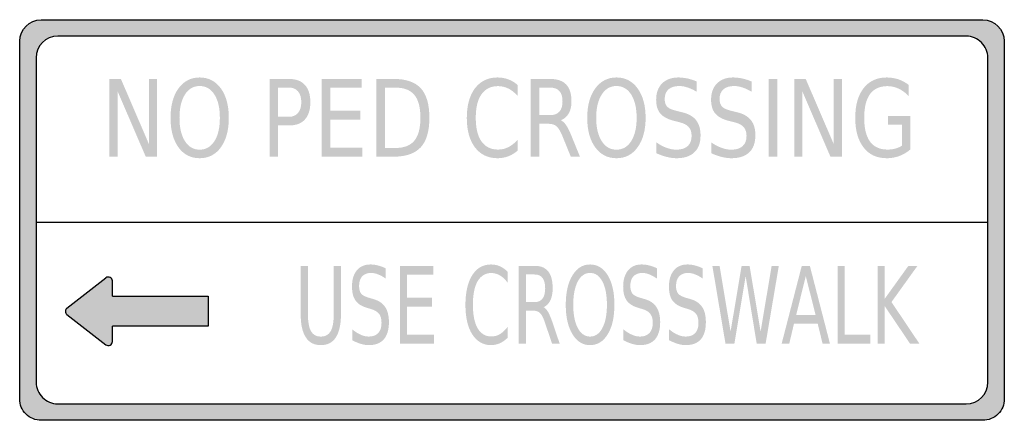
# Model space of a CAD drawing. Header units: inches. Extents: x -0.5 to 0.5, y -0.2 to 0.2.
import ezdxf

# ---------------------------------------------------------------- set-up
doc = ezdxf.new("R2010")
doc.units = ezdxf.units.IN
doc.header["$MEASUREMENT"] = 0

msp = doc.modelspace()

# ---------------------------------------------------------------- hatches: boundary and pattern name
h = msp.add_hatch(color=7)
edge = h.paths.add_edge_path()
edge.add_line((-0.4781, 0.2036), (0.4781, 0.2036))
edge.add_spline(control_points=[(0.4781, 0.2036), (0.4902, 0.2036), (0.5, 0.1938), (0.5, 0.1818)], knot_values=[0, 0, 0, 0, 1, 1, 1, 1], degree=3, periodic=0)
edge.add_line((0.5, 0.1818), (0.5, -0.1818))
edge.add_spline(control_points=[(0.5, -0.1818), (0.5, -0.1876), (0.4977, -0.1931), (0.4936, -0.1972), (0.4895, -0.2013), (0.4839, -0.2036), (0.4781, -0.2036)], knot_values=[0, 0, 0, 0, 1, 1, 1, 2, 2, 2, 2], degree=3, periodic=0)
edge.add_line((0.4781, -0.2036), (-0.4781, -0.2036))
edge.add_spline(control_points=[(-0.4781, -0.2036), (-0.4839, -0.2036), (-0.4895, -0.2013), (-0.4936, -0.1972), (-0.4977, -0.1931), (-0.5, -0.1876), (-0.5, -0.1818)], knot_values=[0, 0, 0, 0, 1, 1, 1, 2, 2, 2, 2], degree=3, periodic=0)
edge.add_line((-0.5, -0.1818), (-0.5, 0.1818))
edge.add_spline(control_points=[(-0.5, 0.1818), (-0.5, 0.1938), (-0.4902, 0.2036), (-0.4781, 0.2036)], knot_values=[0, 0, 0, 0, 1, 1, 1, 1], degree=3, periodic=0)
edge = h.paths.add_edge_path(flags=0)
edge.add_line((0.4614, 0.1869), (-0.4614, 0.1869))
edge.add_spline(control_points=[(-0.4614, 0.1869), (-0.4735, 0.1869), (-0.4833, 0.1771), (-0.4833, 0.165)], knot_values=[0, 0, 0, 0, 1, 1, 1, 1], degree=3, periodic=0)
edge.add_line((-0.4833, 0.165), (-0.4833, -0.165))
edge.add_spline(control_points=[(-0.4833, -0.165), (-0.4833, -0.1708), (-0.481, -0.1764), (-0.4769, -0.1805), (-0.4728, -0.1846), (-0.4672, -0.1869), (-0.4614, -0.1869)], knot_values=[0, 0, 0, 0, 1, 1, 1, 2, 2, 2, 2], degree=3, periodic=0)
edge.add_line((-0.4614, -0.1869), (0.4614, -0.1869))
edge.add_spline(control_points=[(0.4614, -0.1869), (0.4735, -0.1869), (0.4833, -0.1771), (0.4833, -0.165)], knot_values=[0, 0, 0, 0, 1, 1, 1, 1], degree=3, periodic=0)
edge.add_line((0.4833, -0.165), (0.4833, 0.165))
edge.add_spline(control_points=[(0.4833, 0.165), (0.4833, 0.1708), (0.481, 0.1764), (0.4769, 0.1805), (0.4728, 0.1846), (0.4672, 0.1869), (0.4614, 0.1869)], knot_values=[0, 0, 0, 0, 1, 1, 1, 2, 2, 2, 2], degree=3, periodic=0)
for points in [[(-0.4088, 0.1434), (-0.3972, 0.1434), (-0.3688, 0.0773), (-0.3688, 0.1434), (-0.3604, 0.1434), (-0.3604, 0.0644), (-0.372, 0.0644), (-0.4004, 0.1305), (-0.4004, 0.0644), (-0.4088, 0.0644), (-0.4088, 0.1434)], [(-0.1932, 0.1434), (-0.1528, 0.1434), (-0.1528, 0.1344), (-0.1845, 0.1344), (-0.1845, 0.111), (-0.154, 0.111), (-0.154, 0.102), (-0.1845, 0.102), (-0.1845, 0.0734), (-0.1519, 0.0734), (-0.1519, 0.0644), (-0.1932, 0.0644), (-0.1932, 0.1434)], [(0.2607, 0.1434), (0.2694, 0.1434), (0.2694, 0.0644), (0.2607, 0.0644), (0.2607, 0.1434)], [(0.2866, 0.1434), (0.2983, 0.1434), (0.3267, 0.0773), (0.3267, 0.1434), (0.3351, 0.1434), (0.3351, 0.0644), (0.3234, 0.0644), (0.295, 0.1305), (0.295, 0.0644), (0.2866, 0.0644), (0.2866, 0.1434)], [(-0.1137, -0.0466), (-0.08, -0.0466), (-0.08, -0.0556), (-0.1065, -0.0556), (-0.1065, -0.079), (-0.0811, -0.079), (-0.0811, -0.088), (-0.1065, -0.088), (-0.1065, -0.1166), (-0.0793, -0.1166), (-0.0793, -0.1256), (-0.1137, -0.1256), (-0.1137, -0.0466)], [(0.2035, -0.0466), (0.2108, -0.0466), (0.222, -0.1134), (0.2332, -0.0466), (0.2413, -0.0466), (0.2525, -0.1134), (0.2637, -0.0466), (0.271, -0.0466), (0.2576, -0.1256), (0.2485, -0.1256), (0.2373, -0.057), (0.2259, -0.1256), (0.2168, -0.1256), (0.2035, -0.0466)], [(0.3306, -0.0466), (0.3379, -0.0466), (0.3379, -0.1166), (0.3638, -0.1166), (0.3638, -0.1256), (0.3306, -0.1256), (0.3306, -0.0466)], [(0.3714, -0.0466), (0.3786, -0.0466), (0.3786, -0.08), (0.4026, -0.0466), (0.4118, -0.0466), (0.3854, -0.0834), (0.4137, -0.1256), (0.4042, -0.1256), (0.3786, -0.0876), (0.3786, -0.1256), (0.3714, -0.1256), (0.3714, -0.0466)]]:
    msp.add_hatch(color=7).paths.add_polyline_path(points)
h = msp.add_hatch(color=7)
edge = h.paths.add_edge_path()
edge.add_spline(control_points=[(-0.3172, 0.1449), (-0.3082, 0.1449), (-0.301, 0.1411), (-0.2956, 0.1337), (-0.2903, 0.1263), (-0.2876, 0.1163), (-0.2876, 0.1038), (-0.2876, 0.0914), (-0.2903, 0.0814), (-0.2956, 0.074), (-0.301, 0.0665), (-0.3082, 0.0628), (-0.3172, 0.0628), (-0.3262, 0.0628), (-0.3334, 0.0665), (-0.3388, 0.0739), (-0.3441, 0.0814), (-0.3468, 0.0913), (-0.3468, 0.1038), (-0.3468, 0.1163), (-0.3441, 0.1263), (-0.3388, 0.1337), (-0.3334, 0.1411), (-0.3262, 0.1449), (-0.3172, 0.1449)], knot_values=[0, 0, 0, 0, 1, 1, 1, 2, 2, 2, 3, 3, 3, 4, 4, 4, 5, 5, 5, 6, 6, 6, 7, 7, 7, 8, 8, 8, 8], degree=3, periodic=0)
edge = h.paths.add_edge_path(flags=0)
edge.add_spline(control_points=[(-0.3172, 0.1362), (-0.3235, 0.1362), (-0.3285, 0.1333), (-0.3322, 0.1275), (-0.3359, 0.1217), (-0.3377, 0.1138), (-0.3377, 0.1038), (-0.3377, 0.0939), (-0.3359, 0.086), (-0.3322, 0.0802), (-0.3285, 0.0744), (-0.3235, 0.0715), (-0.3172, 0.0715), (-0.3109, 0.0715), (-0.3059, 0.0744), (-0.3022, 0.0802), (-0.2985, 0.086), (-0.2967, 0.0939), (-0.2967, 0.1038), (-0.2967, 0.1138), (-0.2985, 0.1217), (-0.3022, 0.1275), (-0.3059, 0.1333), (-0.3109, 0.1362), (-0.3172, 0.1362)], knot_values=[0, 0, 0, 0, 1, 1, 1, 2, 2, 2, 3, 3, 3, 4, 4, 4, 5, 5, 5, 6, 6, 6, 7, 7, 7, 8, 8, 8, 8], degree=3, periodic=0)
h = msp.add_hatch(color=7)
edge = h.paths.add_edge_path()
edge.add_line((-0.2462, 0.1434), (-0.2266, 0.1434))
edge.add_spline(control_points=[(-0.2266, 0.1434), (-0.2194, 0.1434), (-0.214, 0.1414), (-0.2104, 0.1374), (-0.2067, 0.1334), (-0.2048, 0.1275), (-0.2048, 0.1198), (-0.2048, 0.112), (-0.2067, 0.1061), (-0.2104, 0.1021), (-0.214, 0.0981), (-0.2194, 0.0961), (-0.2266, 0.0961)], knot_values=[0, 0, 0, 0, 1, 1, 1, 2, 2, 2, 3, 3, 3, 4, 4, 4, 4], degree=3, periodic=0)
edge.add_line((-0.2266, 0.0961), (-0.2375, 0.0961))
edge.add_line((-0.2375, 0.0961), (-0.2375, 0.0644))
edge.add_line((-0.2375, 0.0644), (-0.2462, 0.0644))
edge.add_line((-0.2462, 0.0644), (-0.2462, 0.1434))
edge = h.paths.add_edge_path(flags=0)
edge.add_line((-0.2375, 0.1346), (-0.2375, 0.1049))
edge.add_line((-0.2375, 0.1049), (-0.2266, 0.1049))
edge.add_spline(control_points=[(-0.2266, 0.1049), (-0.2226, 0.1049), (-0.2195, 0.1062), (-0.2173, 0.1088), (-0.2151, 0.1114), (-0.214, 0.115), (-0.214, 0.1198), (-0.214, 0.1245), (-0.2151, 0.1282), (-0.2173, 0.1308), (-0.2195, 0.1333), (-0.2226, 0.1346), (-0.2266, 0.1346)], knot_values=[0, 0, 0, 0, 1, 1, 1, 2, 2, 2, 3, 3, 3, 4, 4, 4, 4], degree=3, periodic=0)
edge.add_line((-0.2266, 0.1346), (-0.2375, 0.1346))
h = msp.add_hatch(color=7)
edge = h.paths.add_edge_path()
edge.add_line((-0.1377, 0.1434), (-0.12, 0.1434))
edge.add_spline(control_points=[(-0.12, 0.1434), (-0.1075, 0.1434), (-0.0984, 0.1402), (-0.0926, 0.1339), (-0.0868, 0.1275), (-0.0839, 0.1175), (-0.0839, 0.104), (-0.0839, 0.0903), (-0.0868, 0.0803), (-0.0927, 0.0739), (-0.0985, 0.0676), (-0.1076, 0.0644), (-0.12, 0.0644)], knot_values=[0, 0, 0, 0, 1, 1, 1, 2, 2, 2, 3, 3, 3, 4, 4, 4, 4], degree=3, periodic=0)
edge.add_line((-0.12, 0.0644), (-0.1377, 0.0644))
edge.add_line((-0.1377, 0.0644), (-0.1377, 0.1434))
edge = h.paths.add_edge_path(flags=0)
edge.add_line((-0.1291, 0.1346), (-0.1291, 0.0732))
edge.add_line((-0.1291, 0.0732), (-0.1186, 0.0732))
edge.add_spline(control_points=[(-0.1186, 0.0732), (-0.1098, 0.0732), (-0.1033, 0.0756), (-0.0992, 0.0806), (-0.0951, 0.0855), (-0.093, 0.0933), (-0.093, 0.104), (-0.093, 0.1146), (-0.0951, 0.1223), (-0.0992, 0.1272), (-0.1033, 0.1322), (-0.1098, 0.1346), (-0.1186, 0.1346)], knot_values=[0, 0, 0, 0, 1, 1, 1, 2, 2, 2, 3, 3, 3, 4, 4, 4, 4], degree=3, periodic=0)
edge.add_line((-0.1186, 0.1346), (-0.1291, 0.1346))
h = msp.add_hatch(color=7)
edge = h.paths.add_edge_path()
edge.add_line((0.0057, 0.1373), (0.0057, 0.1261))
edge.add_spline(control_points=[(0.0057, 0.1261), (0.0028, 0.1294), (-0.0003, 0.1319), (-0.0036, 0.1336), (-0.0069, 0.1352), (-0.0104, 0.1361), (-0.0142, 0.1361), (-0.0215, 0.1361), (-0.0271, 0.1333), (-0.031, 0.1278), (-0.0349, 0.1223), (-0.0368, 0.1143), (-0.0368, 0.1038), (-0.0368, 0.0934), (-0.0349, 0.0854), (-0.031, 0.0799), (-0.0271, 0.0744), (-0.0215, 0.0716), (-0.0142, 0.0716), (-0.0104, 0.0716), (-0.0069, 0.0724), (-0.0036, 0.0741), (-0.0003, 0.0758), (0.0028, 0.0783), (0.0057, 0.0816)], knot_values=[0, 0, 0, 0, 1, 1, 1, 2, 2, 2, 3, 3, 3, 4, 4, 4, 5, 5, 5, 6, 6, 6, 7, 7, 7, 8, 8, 8, 8], degree=3, periodic=0)
edge.add_line((0.0057, 0.0816), (0.0057, 0.0705))
edge.add_spline(control_points=[(0.0057, 0.0705), (0.0027, 0.0679), (-0.0005, 0.066), (-0.0039, 0.0647), (-0.0073, 0.0635), (-0.0109, 0.0628), (-0.0146, 0.0628), (-0.0244, 0.0628), (-0.032, 0.0665), (-0.0376, 0.0738), (-0.0431, 0.0811), (-0.0459, 0.0911), (-0.0459, 0.1038), (-0.0459, 0.1165), (-0.0431, 0.1265), (-0.0376, 0.1339), (-0.032, 0.1412), (-0.0244, 0.1449), (-0.0146, 0.1449), (-0.0108, 0.1449), (-0.0072, 0.1442), (-0.0038, 0.143), (-0.0004, 0.1417), (0.0028, 0.1398), (0.0057, 0.1373)], knot_values=[0, 0, 0, 0, 1, 1, 1, 2, 2, 2, 3, 3, 3, 4, 4, 4, 5, 5, 5, 6, 6, 6, 7, 7, 7, 8, 8, 8, 8], degree=3, periodic=0)
h = msp.add_hatch(color=7)
edge = h.paths.add_edge_path()
edge.add_spline(control_points=[(0.0495, 0.1014), (0.0513, 0.1007), (0.0532, 0.099), (0.0549, 0.0965), (0.0567, 0.0939), (0.0584, 0.0904), (0.0602, 0.086)], knot_values=[0, 0, 0, 0, 1, 1, 1, 2, 2, 2, 2], degree=3, periodic=0)
edge.add_line((0.0602, 0.086), (0.069, 0.0644))
edge.add_line((0.069, 0.0644), (0.0597, 0.0644))
edge.add_line((0.0597, 0.0644), (0.0515, 0.0846))
edge.add_spline(control_points=[(0.0515, 0.0846), (0.0494, 0.0899), (0.0473, 0.0935), (0.0453, 0.0952), (0.0434, 0.0969), (0.0407, 0.0978), (0.0372, 0.0978)], knot_values=[0, 0, 0, 0, 1, 1, 1, 2, 2, 2, 2], degree=3, periodic=0)
edge.add_line((0.0372, 0.0978), (0.0278, 0.0978))
edge.add_line((0.0278, 0.0978), (0.0278, 0.0644))
edge.add_line((0.0278, 0.0644), (0.0191, 0.0644))
edge.add_line((0.0191, 0.0644), (0.0191, 0.1434))
edge.add_line((0.0191, 0.1434), (0.0387, 0.1434))
edge.add_spline(control_points=[(0.0387, 0.1434), (0.046, 0.1434), (0.0515, 0.1415), (0.055, 0.1378), (0.0586, 0.134), (0.0604, 0.1283), (0.0604, 0.1207), (0.0604, 0.1157), (0.0595, 0.1115), (0.0576, 0.1083), (0.0558, 0.105), (0.0531, 0.1027), (0.0495, 0.1014)], knot_values=[0, 0, 0, 0, 1, 1, 1, 2, 2, 2, 3, 3, 3, 4, 4, 4, 4], degree=3, periodic=0)
edge = h.paths.add_edge_path(flags=0)
edge.add_line((0.0278, 0.1346), (0.0278, 0.1066))
edge.add_line((0.0278, 0.1066), (0.0387, 0.1066))
edge.add_spline(control_points=[(0.0387, 0.1066), (0.0428, 0.1066), (0.046, 0.1078), (0.0481, 0.1101), (0.0503, 0.1125), (0.0513, 0.116), (0.0513, 0.1207), (0.0513, 0.1253), (0.0503, 0.1288), (0.0481, 0.1311), (0.046, 0.1335), (0.0428, 0.1346), (0.0387, 0.1346)], knot_values=[0, 0, 0, 0, 1, 1, 1, 2, 2, 2, 3, 3, 3, 4, 4, 4, 4], degree=3, periodic=0)
edge.add_line((0.0387, 0.1346), (0.0278, 0.1346))
h = msp.add_hatch(color=7)
edge = h.paths.add_edge_path()
edge.add_spline(control_points=[(0.1061, 0.1449), (0.1151, 0.1449), (0.1223, 0.1411), (0.1276, 0.1337), (0.133, 0.1263), (0.1357, 0.1163), (0.1357, 0.1038), (0.1357, 0.0914), (0.133, 0.0814), (0.1276, 0.074), (0.1223, 0.0665), (0.1151, 0.0628), (0.1061, 0.0628), (0.0971, 0.0628), (0.0899, 0.0665), (0.0845, 0.0739), (0.0791, 0.0814), (0.0764, 0.0913), (0.0764, 0.1038), (0.0764, 0.1163), (0.0791, 0.1263), (0.0845, 0.1337), (0.0899, 0.1411), (0.0971, 0.1449), (0.1061, 0.1449)], knot_values=[0, 0, 0, 0, 1, 1, 1, 2, 2, 2, 3, 3, 3, 4, 4, 4, 5, 5, 5, 6, 6, 6, 7, 7, 7, 8, 8, 8, 8], degree=3, periodic=0)
edge = h.paths.add_edge_path(flags=0)
edge.add_spline(control_points=[(0.1061, 0.1362), (0.0998, 0.1362), (0.0948, 0.1333), (0.0911, 0.1275), (0.0874, 0.1217), (0.0855, 0.1138), (0.0855, 0.1038), (0.0855, 0.0939), (0.0874, 0.086), (0.0911, 0.0802), (0.0948, 0.0744), (0.0998, 0.0715), (0.1061, 0.0715), (0.1124, 0.0715), (0.1174, 0.0744), (0.1211, 0.0802), (0.1247, 0.086), (0.1266, 0.0939), (0.1266, 0.1038), (0.1266, 0.1138), (0.1247, 0.1217), (0.1211, 0.1275), (0.1174, 0.1333), (0.1124, 0.1362), (0.1061, 0.1362)], knot_values=[0, 0, 0, 0, 1, 1, 1, 2, 2, 2, 3, 3, 3, 4, 4, 4, 5, 5, 5, 6, 6, 6, 7, 7, 7, 8, 8, 8, 8], degree=3, periodic=0)
h = msp.add_hatch(color=7)
edge = h.paths.add_edge_path()
edge.add_line((0.1876, 0.1408), (0.1876, 0.1304))
edge.add_spline(control_points=[(0.1876, 0.1304), (0.1843, 0.1323), (0.1812, 0.1338), (0.1783, 0.1347), (0.1754, 0.1357), (0.1726, 0.1362), (0.1699, 0.1362), (0.1651, 0.1362), (0.1615, 0.135), (0.1589, 0.1328), (0.1564, 0.1305), (0.1551, 0.1273), (0.1551, 0.1231), (0.1551, 0.1196), (0.1559, 0.117), (0.1576, 0.1152), (0.1593, 0.1134), (0.1626, 0.112), (0.1673, 0.1109)], knot_values=[0, 0, 0, 0, 1, 1, 1, 2, 2, 2, 3, 3, 3, 4, 4, 4, 5, 5, 5, 6, 6, 6, 6], degree=3, periodic=0)
edge.add_line((0.1673, 0.1109), (0.1725, 0.1096))
edge.add_spline(control_points=[(0.1725, 0.1096), (0.179, 0.1081), (0.1838, 0.1054), (0.1869, 0.1016), (0.1899, 0.0977), (0.1915, 0.0926), (0.1915, 0.0862), (0.1915, 0.0785), (0.1894, 0.0727), (0.1852, 0.0688), (0.1811, 0.0648), (0.175, 0.0628), (0.167, 0.0628), (0.1639, 0.0628), (0.1607, 0.0633), (0.1573, 0.0641), (0.1538, 0.0649), (0.1503, 0.0662), (0.1466, 0.0679)], knot_values=[0, 0, 0, 0, 1, 1, 1, 2, 2, 2, 3, 3, 3, 4, 4, 4, 5, 5, 5, 6, 6, 6, 6], degree=3, periodic=0)
edge.add_line((0.1466, 0.0679), (0.1466, 0.0789))
edge.add_spline(control_points=[(0.1466, 0.0789), (0.1502, 0.0764), (0.1536, 0.0746), (0.157, 0.0734), (0.1604, 0.0721), (0.1637, 0.0715), (0.167, 0.0715), (0.1719, 0.0715), (0.1757, 0.0727), (0.1784, 0.0751), (0.1811, 0.0775), (0.1824, 0.0809), (0.1824, 0.0854), (0.1824, 0.0893), (0.1815, 0.0923), (0.1795, 0.0945), (0.1776, 0.0967), (0.1744, 0.0983), (0.17, 0.0994)], knot_values=[0, 0, 0, 0, 1, 1, 1, 2, 2, 2, 3, 3, 3, 4, 4, 4, 5, 5, 5, 6, 6, 6, 6], degree=3, periodic=0)
edge.add_line((0.17, 0.0994), (0.1648, 0.1007))
edge.add_spline(control_points=[(0.1648, 0.1007), (0.1583, 0.1023), (0.1536, 0.1048), (0.1507, 0.1082), (0.1478, 0.1115), (0.1464, 0.1163), (0.1464, 0.1223), (0.1464, 0.1293), (0.1484, 0.1348), (0.1524, 0.1388), (0.1564, 0.1428), (0.1619, 0.1449), (0.1689, 0.1449), (0.1719, 0.1449), (0.1749, 0.1445), (0.1781, 0.1439), (0.1812, 0.1432), (0.1843, 0.1422), (0.1876, 0.1408)], knot_values=[0, 0, 0, 0, 1, 1, 1, 2, 2, 2, 3, 3, 3, 4, 4, 4, 5, 5, 5, 6, 6, 6, 6], degree=3, periodic=0)
h = msp.add_hatch(color=7)
edge = h.paths.add_edge_path()
edge.add_line((0.2434, 0.1408), (0.2434, 0.1304))
edge.add_spline(control_points=[(0.2434, 0.1304), (0.2401, 0.1323), (0.237, 0.1338), (0.2341, 0.1347), (0.2311, 0.1357), (0.2283, 0.1362), (0.2256, 0.1362), (0.2209, 0.1362), (0.2172, 0.135), (0.2147, 0.1328), (0.2121, 0.1305), (0.2108, 0.1273), (0.2108, 0.1231), (0.2108, 0.1196), (0.2117, 0.117), (0.2134, 0.1152), (0.2151, 0.1134), (0.2183, 0.112), (0.2231, 0.1109)], knot_values=[0, 0, 0, 0, 1, 1, 1, 2, 2, 2, 3, 3, 3, 4, 4, 4, 5, 5, 5, 6, 6, 6, 6], degree=3, periodic=0)
edge.add_line((0.2231, 0.1109), (0.2283, 0.1096))
edge.add_spline(control_points=[(0.2283, 0.1096), (0.2348, 0.1081), (0.2395, 0.1054), (0.2426, 0.1016), (0.2457, 0.0977), (0.2472, 0.0926), (0.2472, 0.0862), (0.2472, 0.0785), (0.2451, 0.0727), (0.241, 0.0688), (0.2368, 0.0648), (0.2308, 0.0628), (0.2227, 0.0628), (0.2197, 0.0628), (0.2164, 0.0633), (0.213, 0.0641), (0.2096, 0.0649), (0.2061, 0.0662), (0.2024, 0.0679)], knot_values=[0, 0, 0, 0, 1, 1, 1, 2, 2, 2, 3, 3, 3, 4, 4, 4, 5, 5, 5, 6, 6, 6, 6], degree=3, periodic=0)
edge.add_line((0.2024, 0.0679), (0.2024, 0.0789))
edge.add_spline(control_points=[(0.2024, 0.0789), (0.2059, 0.0764), (0.2094, 0.0746), (0.2128, 0.0734), (0.2161, 0.0721), (0.2194, 0.0715), (0.2227, 0.0715), (0.2276, 0.0715), (0.2315, 0.0727), (0.2342, 0.0751), (0.2369, 0.0775), (0.2382, 0.0809), (0.2382, 0.0854), (0.2382, 0.0893), (0.2372, 0.0923), (0.2353, 0.0945), (0.2334, 0.0967), (0.2302, 0.0983), (0.2258, 0.0994)], knot_values=[0, 0, 0, 0, 1, 1, 1, 2, 2, 2, 3, 3, 3, 4, 4, 4, 5, 5, 5, 6, 6, 6, 6], degree=3, periodic=0)
edge.add_line((0.2258, 0.0994), (0.2205, 0.1007))
edge.add_spline(control_points=[(0.2205, 0.1007), (0.214, 0.1023), (0.2094, 0.1048), (0.2065, 0.1082), (0.2036, 0.1115), (0.2022, 0.1163), (0.2022, 0.1223), (0.2022, 0.1293), (0.2042, 0.1348), (0.2082, 0.1388), (0.2121, 0.1428), (0.2176, 0.1449), (0.2246, 0.1449), (0.2276, 0.1449), (0.2307, 0.1445), (0.2338, 0.1439), (0.2369, 0.1432), (0.2401, 0.1422), (0.2434, 0.1408)], knot_values=[0, 0, 0, 0, 1, 1, 1, 2, 2, 2, 3, 3, 3, 4, 4, 4, 5, 5, 5, 6, 6, 6, 6], degree=3, periodic=0)
h = msp.add_hatch(color=7)
edge = h.paths.add_edge_path()
edge.add_line((0.396, 0.0756), (0.396, 0.0969))
edge.add_line((0.396, 0.0969), (0.3818, 0.0969))
edge.add_line((0.3818, 0.0969), (0.3818, 0.1057))
edge.add_line((0.3818, 0.1057), (0.4045, 0.1057))
edge.add_line((0.4045, 0.1057), (0.4045, 0.0717))
edge.add_spline(control_points=[(0.4045, 0.0717), (0.4012, 0.0688), (0.3975, 0.0666), (0.3935, 0.0651), (0.3894, 0.0636), (0.3851, 0.0628), (0.3806, 0.0628), (0.3706, 0.0628), (0.3627, 0.0664), (0.3571, 0.0737), (0.3515, 0.0809), (0.3486, 0.0909), (0.3486, 0.1038), (0.3486, 0.1167), (0.3515, 0.1268), (0.3571, 0.134), (0.3627, 0.1412), (0.3706, 0.1449), (0.3806, 0.1449), (0.3847, 0.1449), (0.3887, 0.1442), (0.3925, 0.143), (0.3962, 0.1417), (0.3997, 0.1398), (0.4029, 0.1373)], knot_values=[0, 0, 0, 0, 1, 1, 1, 2, 2, 2, 3, 3, 3, 4, 4, 4, 5, 5, 5, 6, 6, 6, 7, 7, 7, 8, 8, 8, 8], degree=3, periodic=0)
edge.add_line((0.4029, 0.1373), (0.4029, 0.126))
edge.add_spline(control_points=[(0.4029, 0.126), (0.3997, 0.1293), (0.3963, 0.1318), (0.3927, 0.1335), (0.389, 0.1352), (0.3853, 0.1361), (0.3813, 0.1361), (0.3735, 0.1361), (0.3676, 0.1334), (0.3636, 0.128), (0.3597, 0.1226), (0.3577, 0.1145), (0.3577, 0.1038), (0.3577, 0.0932), (0.3597, 0.0851), (0.3636, 0.0797), (0.3676, 0.0743), (0.3735, 0.0716), (0.3813, 0.0716), (0.3844, 0.0716), (0.3871, 0.0719), (0.3895, 0.0726), (0.3919, 0.0733), (0.3941, 0.0743), (0.396, 0.0756)], knot_values=[0, 0, 0, 0, 1, 1, 1, 2, 2, 2, 3, 3, 3, 4, 4, 4, 5, 5, 5, 6, 6, 6, 7, 7, 7, 8, 8, 8, 8], degree=3, periodic=0)
h = msp.add_hatch(color=7)
edge = h.paths.add_edge_path()
edge.add_line((-0.2146, -0.0466), (-0.2073, -0.0466))
edge.add_line((-0.2073, -0.0466), (-0.2073, -0.0946))
edge.add_spline(control_points=[(-0.2073, -0.0946), (-0.2073, -0.1031), (-0.2063, -0.1092), (-0.2042, -0.1129), (-0.2021, -0.1166), (-0.1988, -0.1185), (-0.1942, -0.1185), (-0.1895, -0.1185), (-0.1862, -0.1166), (-0.1841, -0.1129), (-0.182, -0.1092), (-0.181, -0.1031), (-0.181, -0.0946)], knot_values=[0, 0, 0, 0, 1, 1, 1, 2, 2, 2, 3, 3, 3, 4, 4, 4, 4], degree=3, periodic=0)
edge.add_line((-0.181, -0.0946), (-0.181, -0.0466))
edge.add_line((-0.181, -0.0466), (-0.1737, -0.0466))
edge.add_line((-0.1737, -0.0466), (-0.1737, -0.0959))
edge.add_spline(control_points=[(-0.1737, -0.0959), (-0.1737, -0.1062), (-0.1755, -0.114), (-0.1789, -0.1193), (-0.1823, -0.1246), (-0.1874, -0.1272), (-0.1942, -0.1272), (-0.2009, -0.1272), (-0.206, -0.1246), (-0.2094, -0.1193), (-0.2129, -0.114), (-0.2146, -0.1062), (-0.2146, -0.0959)], knot_values=[0, 0, 0, 0, 1, 1, 1, 2, 2, 2, 3, 3, 3, 4, 4, 4, 4], degree=3, periodic=0)
edge.add_line((-0.2146, -0.0959), (-0.2146, -0.0466))
h = msp.add_hatch(color=7)
edge = h.paths.add_edge_path()
edge.add_line((-0.1282, -0.0492), (-0.1282, -0.0596))
edge.add_spline(control_points=[(-0.1282, -0.0596), (-0.131, -0.0577), (-0.1335, -0.0562), (-0.136, -0.0553), (-0.1384, -0.0543), (-0.1408, -0.0538), (-0.143, -0.0538), (-0.1469, -0.0538), (-0.15, -0.055), (-0.1521, -0.0572), (-0.1542, -0.0595), (-0.1553, -0.0627), (-0.1553, -0.0669), (-0.1553, -0.0704), (-0.1546, -0.073), (-0.1532, -0.0748), (-0.1518, -0.0766), (-0.1491, -0.078), (-0.1451, -0.0791)], knot_values=[0, 0, 0, 0, 1, 1, 1, 2, 2, 2, 3, 3, 3, 4, 4, 4, 5, 5, 5, 6, 6, 6, 6], degree=3, periodic=0)
edge.add_line((-0.1451, -0.0791), (-0.1408, -0.0804))
edge.add_spline(control_points=[(-0.1408, -0.0804), (-0.1354, -0.0819), (-0.1314, -0.0846), (-0.1288, -0.0884), (-0.1263, -0.0923), (-0.125, -0.0974), (-0.125, -0.1038), (-0.125, -0.1115), (-0.1267, -0.1173), (-0.1302, -0.1213), (-0.1336, -0.1252), (-0.1387, -0.1272), (-0.1454, -0.1272), (-0.148, -0.1272), (-0.1507, -0.1268), (-0.1535, -0.1259), (-0.1564, -0.1251), (-0.1593, -0.1238), (-0.1623, -0.1222)], knot_values=[0, 0, 0, 0, 1, 1, 1, 2, 2, 2, 3, 3, 3, 4, 4, 4, 5, 5, 5, 6, 6, 6, 6], degree=3, periodic=0)
edge.add_line((-0.1623, -0.1222), (-0.1623, -0.1111))
edge.add_spline(control_points=[(-0.1623, -0.1111), (-0.1594, -0.1136), (-0.1565, -0.1154), (-0.1537, -0.1166), (-0.1509, -0.1179), (-0.1482, -0.1185), (-0.1454, -0.1185), (-0.1413, -0.1185), (-0.1381, -0.1173), (-0.1359, -0.1149), (-0.1336, -0.1125), (-0.1325, -0.1091), (-0.1325, -0.1046), (-0.1325, -0.1007), (-0.1333, -0.0977), (-0.1349, -0.0955), (-0.1366, -0.0933), (-0.1392, -0.0917), (-0.1429, -0.0906)], knot_values=[0, 0, 0, 0, 1, 1, 1, 2, 2, 2, 3, 3, 3, 4, 4, 4, 5, 5, 5, 6, 6, 6, 6], degree=3, periodic=0)
edge.add_line((-0.1429, -0.0906), (-0.1473, -0.0893))
edge.add_spline(control_points=[(-0.1473, -0.0893), (-0.1527, -0.0877), (-0.1566, -0.0852), (-0.1589, -0.0819), (-0.1613, -0.0785), (-0.1625, -0.0738), (-0.1625, -0.0677), (-0.1625, -0.0607), (-0.1609, -0.0552), (-0.1576, -0.0512), (-0.1542, -0.0472), (-0.1497, -0.0452), (-0.1438, -0.0452), (-0.1413, -0.0452), (-0.1388, -0.0455), (-0.1362, -0.0462), (-0.1336, -0.0468), (-0.1309, -0.0478), (-0.1282, -0.0492)], knot_values=[0, 0, 0, 0, 1, 1, 1, 2, 2, 2, 3, 3, 3, 4, 4, 4, 5, 5, 5, 6, 6, 6, 6], degree=3, periodic=0)
h = msp.add_hatch(color=7)
edge = h.paths.add_edge_path()
edge.add_line((-0.0043, -0.0527), (-0.0043, -0.064))
edge.add_spline(control_points=[(-0.0043, -0.064), (-0.0067, -0.0606), (-0.0093, -0.0581), (-0.0121, -0.0564), (-0.0148, -0.0548), (-0.0178, -0.0539), (-0.0209, -0.0539), (-0.027, -0.0539), (-0.0316, -0.0567), (-0.0349, -0.0622), (-0.0381, -0.0678), (-0.0397, -0.0757), (-0.0397, -0.0862), (-0.0397, -0.0966), (-0.0381, -0.1046), (-0.0349, -0.1101), (-0.0316, -0.1156), (-0.027, -0.1184), (-0.0209, -0.1184), (-0.0178, -0.1184), (-0.0148, -0.1176), (-0.0121, -0.1159), (-0.0093, -0.1142), (-0.0067, -0.1117), (-0.0043, -0.1084)], knot_values=[0, 0, 0, 0, 1, 1, 1, 2, 2, 2, 3, 3, 3, 4, 4, 4, 5, 5, 5, 6, 6, 6, 7, 7, 7, 8, 8, 8, 8], degree=3, periodic=0)
edge.add_line((-0.0043, -0.1084), (-0.0043, -0.1196))
edge.add_spline(control_points=[(-0.0043, -0.1196), (-0.0068, -0.1221), (-0.0095, -0.124), (-0.0123, -0.1253), (-0.0152, -0.1265), (-0.0181, -0.1272), (-0.0213, -0.1272), (-0.0294, -0.1272), (-0.0357, -0.1235), (-0.0404, -0.1162), (-0.045, -0.1089), (-0.0473, -0.0989), (-0.0473, -0.0862), (-0.0473, -0.0735), (-0.045, -0.0635), (-0.0404, -0.0561), (-0.0357, -0.0488), (-0.0294, -0.0452), (-0.0213, -0.0452), (-0.0181, -0.0452), (-0.0151, -0.0458), (-0.0123, -0.047), (-0.0094, -0.0483), (-0.0068, -0.0502), (-0.0043, -0.0527)], knot_values=[0, 0, 0, 0, 1, 1, 1, 2, 2, 2, 3, 3, 3, 4, 4, 4, 5, 5, 5, 6, 6, 6, 7, 7, 7, 8, 8, 8, 8], degree=3, periodic=0)
h = msp.add_hatch(color=7)
edge = h.paths.add_edge_path()
edge.add_spline(control_points=[(0.0322, -0.0886), (0.0337, -0.0894), (0.0352, -0.091), (0.0367, -0.0936), (0.0381, -0.0961), (0.0396, -0.0996), (0.0411, -0.104)], knot_values=[0, 0, 0, 0, 1, 1, 1, 2, 2, 2, 2], degree=3, periodic=0)
edge.add_line((0.0411, -0.104), (0.0484, -0.1256))
edge.add_line((0.0484, -0.1256), (0.0407, -0.1256))
edge.add_line((0.0407, -0.1256), (0.0338, -0.1054))
edge.add_spline(control_points=[(0.0338, -0.1054), (0.0321, -0.1001), (0.0304, -0.0966), (0.0287, -0.0948), (0.0271, -0.0931), (0.0248, -0.0922), (0.0219, -0.0922)], knot_values=[0, 0, 0, 0, 1, 1, 1, 2, 2, 2, 2], degree=3, periodic=0)
edge.add_line((0.0219, -0.0922), (0.0141, -0.0922))
edge.add_line((0.0141, -0.0922), (0.0141, -0.1256))
edge.add_line((0.0141, -0.1256), (0.0069, -0.1256))
edge.add_line((0.0069, -0.1256), (0.0069, -0.0466))
edge.add_line((0.0069, -0.0466), (0.0231, -0.0466))
edge.add_spline(control_points=[(0.0231, -0.0466), (0.0293, -0.0466), (0.0338, -0.0485), (0.0368, -0.0523), (0.0398, -0.056), (0.0413, -0.0617), (0.0413, -0.0694), (0.0413, -0.0743), (0.0405, -0.0785), (0.039, -0.0817), (0.0374, -0.085), (0.0351, -0.0873), (0.0322, -0.0886)], knot_values=[0, 0, 0, 0, 1, 1, 1, 2, 2, 2, 3, 3, 3, 4, 4, 4, 4], degree=3, periodic=0)
edge = h.paths.add_edge_path(flags=0)
edge.add_line((0.0141, -0.0554), (0.0141, -0.0834))
edge.add_line((0.0141, -0.0834), (0.0231, -0.0834))
edge.add_spline(control_points=[(0.0231, -0.0834), (0.0266, -0.0834), (0.0293, -0.0823), (0.031, -0.0799), (0.0328, -0.0775), (0.0337, -0.074), (0.0337, -0.0694), (0.0337, -0.0647), (0.0328, -0.0612), (0.031, -0.0589), (0.0293, -0.0565), (0.0266, -0.0554), (0.0231, -0.0554)], knot_values=[0, 0, 0, 0, 1, 1, 1, 2, 2, 2, 3, 3, 3, 4, 4, 4, 4], degree=3, periodic=0)
edge.add_line((0.0231, -0.0554), (0.0141, -0.0554))
h = msp.add_hatch(color=7)
edge = h.paths.add_edge_path()
edge.add_spline(control_points=[(0.0793, -0.0452), (0.0868, -0.0452), (0.0928, -0.0489), (0.0973, -0.0563), (0.1018, -0.0637), (0.104, -0.0737), (0.104, -0.0862), (0.104, -0.0987), (0.1018, -0.1086), (0.0973, -0.116), (0.0928, -0.1235), (0.0868, -0.1272), (0.0793, -0.1272), (0.0718, -0.1272), (0.0659, -0.1235), (0.0614, -0.1161), (0.0569, -0.1086), (0.0546, -0.0987), (0.0546, -0.0862), (0.0546, -0.0737), (0.0569, -0.0637), (0.0614, -0.0563), (0.0659, -0.0489), (0.0718, -0.0452), (0.0793, -0.0452)], knot_values=[0, 0, 0, 0, 1, 1, 1, 2, 2, 2, 3, 3, 3, 4, 4, 4, 5, 5, 5, 6, 6, 6, 7, 7, 7, 8, 8, 8, 8], degree=3, periodic=0)
edge = h.paths.add_edge_path(flags=0)
edge.add_spline(control_points=[(0.0793, -0.0538), (0.0741, -0.0538), (0.0699, -0.0567), (0.0668, -0.0625), (0.0638, -0.0683), (0.0622, -0.0762), (0.0622, -0.0862), (0.0622, -0.0962), (0.0638, -0.104), (0.0668, -0.1098), (0.0699, -0.1156), (0.0741, -0.1185), (0.0793, -0.1185), (0.0846, -0.1185), (0.0887, -0.1156), (0.0918, -0.1098), (0.0949, -0.104), (0.0964, -0.0962), (0.0964, -0.0862), (0.0964, -0.0762), (0.0949, -0.0683), (0.0918, -0.0625), (0.0887, -0.0567), (0.0846, -0.0538), (0.0793, -0.0538)], knot_values=[0, 0, 0, 0, 1, 1, 1, 2, 2, 2, 3, 3, 3, 4, 4, 4, 5, 5, 5, 6, 6, 6, 7, 7, 7, 8, 8, 8, 8], degree=3, periodic=0)
h = msp.add_hatch(color=7)
edge = h.paths.add_edge_path()
edge.add_line((0.1473, -0.0492), (0.1473, -0.0596))
edge.add_spline(control_points=[(0.1473, -0.0596), (0.1445, -0.0577), (0.1419, -0.0562), (0.1395, -0.0553), (0.1371, -0.0543), (0.1347, -0.0538), (0.1325, -0.0538), (0.1285, -0.0538), (0.1255, -0.055), (0.1234, -0.0572), (0.1212, -0.0595), (0.1202, -0.0627), (0.1202, -0.0669), (0.1202, -0.0704), (0.1209, -0.073), (0.1223, -0.0748), (0.1237, -0.0766), (0.1264, -0.078), (0.1304, -0.0791)], knot_values=[0, 0, 0, 0, 1, 1, 1, 2, 2, 2, 3, 3, 3, 4, 4, 4, 5, 5, 5, 6, 6, 6, 6], degree=3, periodic=0)
edge.add_line((0.1304, -0.0791), (0.1347, -0.0804))
edge.add_spline(control_points=[(0.1347, -0.0804), (0.1401, -0.0819), (0.1441, -0.0846), (0.1466, -0.0884), (0.1492, -0.0923), (0.1505, -0.0974), (0.1505, -0.1038), (0.1505, -0.1115), (0.1487, -0.1173), (0.1453, -0.1213), (0.1418, -0.1252), (0.1368, -0.1272), (0.1301, -0.1272), (0.1275, -0.1272), (0.1248, -0.1268), (0.122, -0.1259), (0.1191, -0.1251), (0.1162, -0.1238), (0.1131, -0.1222)], knot_values=[0, 0, 0, 0, 1, 1, 1, 2, 2, 2, 3, 3, 3, 4, 4, 4, 5, 5, 5, 6, 6, 6, 6], degree=3, periodic=0)
edge.add_line((0.1131, -0.1222), (0.1131, -0.1111))
edge.add_spline(control_points=[(0.1131, -0.1111), (0.1161, -0.1136), (0.1189, -0.1154), (0.1218, -0.1166), (0.1246, -0.1179), (0.1273, -0.1185), (0.1301, -0.1185), (0.1342, -0.1185), (0.1373, -0.1173), (0.1396, -0.1149), (0.1418, -0.1125), (0.143, -0.1091), (0.143, -0.1046), (0.143, -0.1007), (0.1422, -0.0977), (0.1405, -0.0955), (0.1389, -0.0933), (0.1363, -0.0917), (0.1326, -0.0906)], knot_values=[0, 0, 0, 0, 1, 1, 1, 2, 2, 2, 3, 3, 3, 4, 4, 4, 5, 5, 5, 6, 6, 6, 6], degree=3, periodic=0)
edge.add_line((0.1326, -0.0906), (0.1282, -0.0893))
edge.add_spline(control_points=[(0.1282, -0.0893), (0.1228, -0.0877), (0.1189, -0.0852), (0.1165, -0.0819), (0.1141, -0.0785), (0.1129, -0.0738), (0.1129, -0.0677), (0.1129, -0.0607), (0.1146, -0.0552), (0.1179, -0.0512), (0.1212, -0.0472), (0.1258, -0.0452), (0.1316, -0.0452), (0.1342, -0.0452), (0.1367, -0.0455), (0.1393, -0.0462), (0.1419, -0.0468), (0.1446, -0.0478), (0.1473, -0.0492)], knot_values=[0, 0, 0, 0, 1, 1, 1, 2, 2, 2, 3, 3, 3, 4, 4, 4, 5, 5, 5, 6, 6, 6, 6], degree=3, periodic=0)
h = msp.add_hatch(color=7)
edge = h.paths.add_edge_path()
edge.add_line((0.1937, -0.0492), (0.1937, -0.0596))
edge.add_spline(control_points=[(0.1937, -0.0596), (0.191, -0.0577), (0.1884, -0.0562), (0.186, -0.0553), (0.1835, -0.0543), (0.1812, -0.0538), (0.1789, -0.0538), (0.175, -0.0538), (0.172, -0.055), (0.1698, -0.0572), (0.1677, -0.0595), (0.1666, -0.0627), (0.1666, -0.0669), (0.1666, -0.0704), (0.1673, -0.073), (0.1688, -0.0748), (0.1702, -0.0766), (0.1729, -0.078), (0.1768, -0.0791)], knot_values=[0, 0, 0, 0, 1, 1, 1, 2, 2, 2, 3, 3, 3, 4, 4, 4, 5, 5, 5, 6, 6, 6, 6], degree=3, periodic=0)
edge.add_line((0.1768, -0.0791), (0.1812, -0.0804))
edge.add_spline(control_points=[(0.1812, -0.0804), (0.1866, -0.0819), (0.1905, -0.0846), (0.1931, -0.0884), (0.1957, -0.0923), (0.1969, -0.0974), (0.1969, -0.1038), (0.1969, -0.1115), (0.1952, -0.1173), (0.1918, -0.1213), (0.1883, -0.1252), (0.1832, -0.1272), (0.1765, -0.1272), (0.174, -0.1272), (0.1713, -0.1268), (0.1684, -0.1259), (0.1656, -0.1251), (0.1626, -0.1238), (0.1596, -0.1222)], knot_values=[0, 0, 0, 0, 1, 1, 1, 2, 2, 2, 3, 3, 3, 4, 4, 4, 5, 5, 5, 6, 6, 6, 6], degree=3, periodic=0)
edge.add_line((0.1596, -0.1222), (0.1596, -0.1111))
edge.add_spline(control_points=[(0.1596, -0.1111), (0.1625, -0.1136), (0.1654, -0.1154), (0.1682, -0.1166), (0.171, -0.1179), (0.1738, -0.1185), (0.1765, -0.1185), (0.1806, -0.1185), (0.1838, -0.1173), (0.1861, -0.1149), (0.1883, -0.1125), (0.1894, -0.1091), (0.1894, -0.1046), (0.1894, -0.1007), (0.1886, -0.0977), (0.187, -0.0955), (0.1854, -0.0933), (0.1827, -0.0917), (0.1791, -0.0906)], knot_values=[0, 0, 0, 0, 1, 1, 1, 2, 2, 2, 3, 3, 3, 4, 4, 4, 5, 5, 5, 6, 6, 6, 6], degree=3, periodic=0)
edge.add_line((0.1791, -0.0906), (0.1747, -0.0893))
edge.add_spline(control_points=[(0.1747, -0.0893), (0.1693, -0.0877), (0.1654, -0.0852), (0.163, -0.0819), (0.1606, -0.0785), (0.1594, -0.0738), (0.1594, -0.0677), (0.1594, -0.0607), (0.1611, -0.0552), (0.1644, -0.0512), (0.1677, -0.0472), (0.1723, -0.0452), (0.1781, -0.0452), (0.1806, -0.0452), (0.1832, -0.0455), (0.1858, -0.0462), (0.1884, -0.0468), (0.191, -0.0478), (0.1937, -0.0492)], knot_values=[0, 0, 0, 0, 1, 1, 1, 2, 2, 2, 3, 3, 3, 4, 4, 4, 5, 5, 5, 6, 6, 6, 6], degree=3, periodic=0)
h = msp.add_hatch(color=7)
h.paths.add_polyline_path([(0.2943, -0.0466), (0.3025, -0.0466), (0.3229, -0.1256), (0.3154, -0.1256), (0.3105, -0.1054), (0.2864, -0.1054), (0.2816, -0.1256), (0.2739, -0.1256), (0.2943, -0.0466)])
h.paths.add_polyline_path([(0.2984, -0.0571), (0.2886, -0.0965), (0.3083, -0.0965), (0.2984, -0.0571)], flags=0)
h = msp.add_hatch(color=7)
edge = h.paths.add_edge_path()
edge.add_line((-0.4059, -0.0775), (-0.4059, -0.062))
edge.add_spline(control_points=[(-0.4059, -0.062), (-0.4059, -0.0605), (-0.4068, -0.0591), (-0.4082, -0.0584), (-0.4096, -0.0577), (-0.4112, -0.0579), (-0.4124, -0.0588)], knot_values=[0, 0, 0, 0, 1, 1, 1, 2, 2, 2, 2], degree=3, periodic=0)
edge.add_line((-0.4124, -0.0588), (-0.452, -0.0896))
edge.add_spline(control_points=[(-0.452, -0.0896), (-0.453, -0.0904), (-0.4536, -0.0916), (-0.4536, -0.0928), (-0.4536, -0.094), (-0.453, -0.0952), (-0.452, -0.096)], knot_values=[0, 0, 0, 0, 1, 1, 1, 2, 2, 2, 2], degree=3, periodic=0)
edge.add_line((-0.452, -0.096), (-0.4124, -0.1268))
edge.add_spline(control_points=[(-0.4124, -0.1268), (-0.4112, -0.1277), (-0.4096, -0.1279), (-0.4082, -0.1272), (-0.4068, -0.1265), (-0.4059, -0.1251), (-0.4059, -0.1236)], knot_values=[0, 0, 0, 0, 1, 1, 1, 2, 2, 2, 2], degree=3, periodic=0)
edge.add_line((-0.4059, -0.1236), (-0.4059, -0.108))
edge.add_line((-0.4059, -0.108), (-0.3087, -0.108))
edge.add_line((-0.3087, -0.108), (-0.3087, -0.0775))
edge.add_line((-0.3087, -0.0775), (-0.4059, -0.0775))

# ---------------------------------------------------------------- linework, layer by layer
at = {"color": 7}
for p, q in [((-0.4833, -0.0023), (0.4833, -0.0023)), ((-0.452, -0.0896), (-0.4124, -0.0588)), ((-0.4059, -0.0775), (-0.4059, -0.062)), ((-0.4059, -0.0775), (-0.3087, -0.0775)), ((-0.3087, -0.0775), (-0.3087, -0.108)), ((-0.452, -0.096), (-0.4124, -0.1268)), ((-0.3087, -0.108), (-0.4059, -0.108)), ((-0.4059, -0.1236), (-0.4059, -0.108))]:
    msp.add_line(p, q, dxfattribs=at)
for points in [[(-0.4781, 0.2036), (0.4781, 0.2036)], [(-0.5, -0.1818), (-0.5, 0.1818)], [(0.4614, 0.1869), (-0.4614, 0.1869)], [(0.5, 0.1818), (0.5, -0.1818)], [(-0.4833, 0.165), (-0.4833, -0.165)], [(0.4833, -0.165), (0.4833, 0.165)], [(-0.4614, -0.1869), (0.4614, -0.1869)], [(0.4781, -0.2036), (-0.4781, -0.2036)]]:
    msp.add_lwpolyline(points, dxfattribs=at)
for points in [[(-0.5, 0.1818), (-0.5, 0.1938), (-0.4902, 0.2036), (-0.4781, 0.2036)], [(0.4781, 0.2036), (0.4902, 0.2036), (0.5, 0.1938), (0.5, 0.1818)], [(-0.4614, 0.1869), (-0.4735, 0.1869), (-0.4833, 0.1771), (-0.4833, 0.165)], [(0.4614, -0.1869), (0.4735, -0.1869), (0.4833, -0.1771), (0.4833, -0.165)]]:
    msp.add_open_spline(points, degree=3, dxfattribs=at)
for points in [[(0.4833, 0.165), (0.4833, 0.1708), (0.481, 0.1764), (0.4769, 0.1805), (0.4728, 0.1846), (0.4672, 0.1869), (0.4614, 0.1869)], [(-0.4059, -0.062), (-0.4059, -0.0605), (-0.4068, -0.0591), (-0.4082, -0.0584), (-0.4096, -0.0577), (-0.4112, -0.0579), (-0.4124, -0.0588)], [(-0.452, -0.0896), (-0.453, -0.0904), (-0.4536, -0.0916), (-0.4536, -0.0928), (-0.4536, -0.094), (-0.453, -0.0952), (-0.452, -0.096)], [(-0.4124, -0.1268), (-0.4112, -0.1277), (-0.4096, -0.1279), (-0.4082, -0.1272), (-0.4068, -0.1265), (-0.4059, -0.1251), (-0.4059, -0.1236)], [(-0.4833, -0.165), (-0.4833, -0.1708), (-0.481, -0.1764), (-0.4769, -0.1805), (-0.4728, -0.1846), (-0.4672, -0.1869), (-0.4614, -0.1869)], [(-0.4781, -0.2036), (-0.4839, -0.2036), (-0.4895, -0.2013), (-0.4936, -0.1972), (-0.4977, -0.1931), (-0.5, -0.1876), (-0.5, -0.1818)], [(0.5, -0.1818), (0.5, -0.1876), (0.4977, -0.1931), (0.4936, -0.1972), (0.4895, -0.2013), (0.4839, -0.2036), (0.4781, -0.2036)]]:
    msp.add_open_spline(points, degree=3, knots=[0, 0, 0, 0, 1, 1, 1, 2, 2, 2, 2], dxfattribs=at)

doc.saveas('drawing.dxf')
